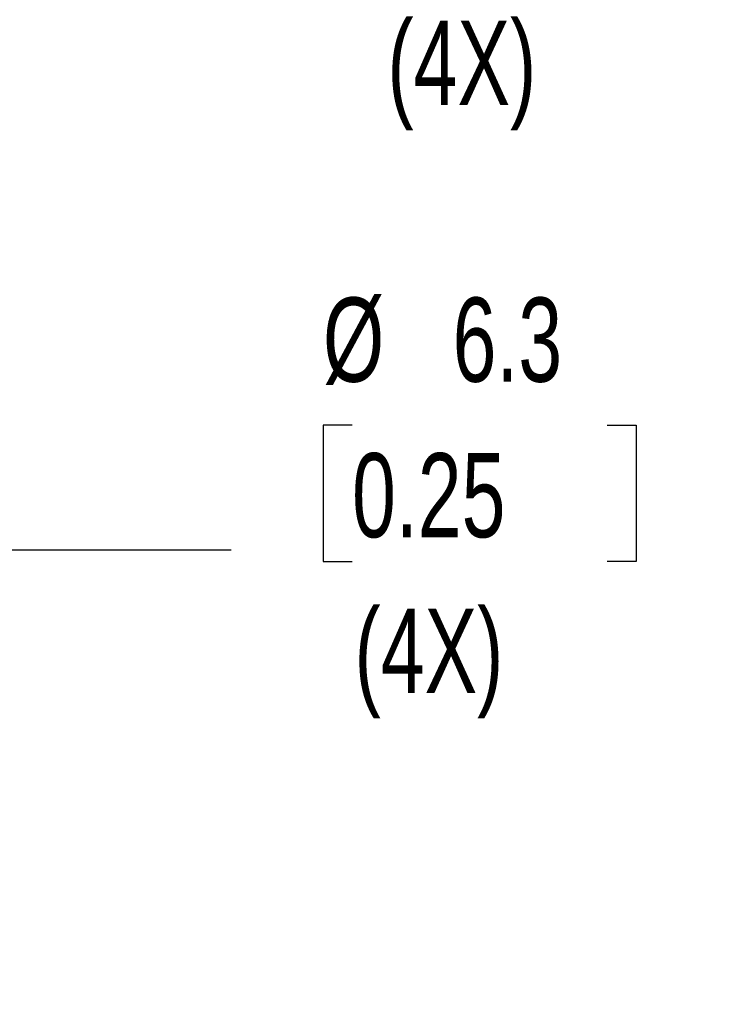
# Model space of a CAD drawing. Header units: millimetres. Extents: x 14 to 1365, y 14 to 1048.
# Tile 14 of 24: x 158 to 193, y 181 to 231. Entities that reach past the tile are written whole.
import ezdxf

# ---------------------------------------------------------------- set-up
doc = ezdxf.new("R2010")
doc.units = ezdxf.units.MM
doc.header["$LTSCALE"] = 2
doc.layers.add('DIMENSIONS', color=140, linetype='Continuous', lineweight=25)
doc.styles.add('SLDTEXTSTYLE0', font='TXT', dxfattribs={"width": 0.7})
doc.dimstyles.new('SLDDIMSTYLE3', dxfattribs={"dimtxt": 4.316016, "dimasz": 6.604, "dimexe": 0, "dimexo": 0.0625, "dimgap": 1.079004, "dimtad": 0, "dimtih": 1, "dimtoh": 1, "dimrnd": 1e-09, "dimzin": 12, "dimdsep": 46, "dimtxsty": 'SLDTEXTSTYLE0', "dimsah": 1, "dimcen": 0, "dimadec": 0, "dimazin": 3, "dimtfac": 1, "dimtofl": 0, "dimtmove": 0, "dimatfit": 3, "dimfxl": 0, "dimfrac": 2, "dimtolj": 1, "dimtzin": 12, "dimarcsym": 0})
doc.dimstyles.new('SLDDIMSTYLE4', dxfattribs={"dimtxt": 4.316016, "dimasz": 6.604, "dimexe": 0, "dimexo": 0.0625, "dimgap": 1.079004, "dimtad": 0, "dimtih": 1, "dimtoh": 1, "dimrnd": 1e-09, "dimzin": 12, "dimdsep": 46, "dimtxsty": 'SLDTEXTSTYLE0', "dimsah": 1, "dimcen": 0, "dimadec": 0, "dimazin": 3, "dimtfac": 1, "dimtofl": 0, "dimtmove": 0, "dimatfit": 3, "dimfxl": 0, "dimfrac": 2, "dimtolj": 1, "dimtzin": 12, "dimarcsym": 0})

# ---------------------------------------------------------------- blocks, each defined once
blk = doc.blocks.new('_D_9')
at = {"layer": 'DIMENSIONS'}
for p, q in [((136.17, 198.627), (157.574, 235.701)), ((157.574, 235.701), (168.687, 235.701))]:
    blk.add_line(p, q, dxfattribs=at)
blk.add_solid([(136.17, 198.627), (140.352, 203.838), (138.592, 204.854)], dxfattribs=at)
at = {"layer": 'DIMENSIONS', "char_height": 4.2333, "attachment_point": 1, "style": 'SLDTEXTSTYLE0'}
for s, insert in [('M-SLOT', (171.905, 244.588)), ('6.3X8.3', (171.862, 237.728)), ('(4X)', (176.738, 230.869))]:
    blk.add_mtext(s, dxfattribs=dict(at, insert=insert))
blk = doc.blocks.new('_D_10')
at = {"layer": 'DIMENSIONS'}
for p, q in [((174.962, 210.525), (173.513, 210.525)), ((173.513, 210.525), (173.513, 203.665)), ((187.788, 210.525), (189.237, 210.525)), ((189.237, 210.525), (189.237, 203.665)), ((136.917, 185.573), (157.776, 204.257)), ((157.776, 204.257), (168.889, 204.257)), ((173.513, 203.665), (174.962, 203.665)), ((189.237, 203.665), (187.788, 203.665))]:
    blk.add_line(p, q, dxfattribs=at)
blk.add_solid([(136.917, 185.573), (142.514, 189.222), (141.159, 190.736)], dxfattribs=at)
at = {"layer": 'DIMENSIONS', "char_height": 4.2333, "attachment_point": 1, "style": 'SLDTEXTSTYLE0'}
for s, insert in [('%%c', (173.499, 216.948)), ('6.3', (180.016, 216.948)), ('0.25', (174.962, 209.122)), ('(4X)', (175.084, 201.296))]:
    blk.add_mtext(s, dxfattribs=dict(at, insert=insert))

msp = doc.modelspace()

# ---------------------------------------------------------------- dimensions: what is measured, and where the dimension line sits
at = {"layer": 'DIMENSIONS'}
dim = msp.add_radius_dim(center=(134.587, 195.885), mpoint=(136.17, 198.627), text='M-SLOT\\P6.3X8.3\\P(4X)', dimstyle='SLDDIMSTYLE3', override={"dimpost": '<>'}, dxfattribs=at)
dim.commit()
dim.dimension.update_dxf_attribs({"geometry": '_D_9', "text_midpoint": (183.029, 235.701), "dimtype": 164})
dim = msp.add_diameter_dim_2p(p1=(132.256, 181.397), p2=(136.917, 185.573), text='<>\\P(4X)', dimstyle='SLDDIMSTYLE4', dxfattribs=at)
dim.commit()
dim.dimension.update_dxf_attribs({"geometry": '_D_10', "text_midpoint": (181.375, 206.487), "dimtype": 163})

doc.saveas('drawing.dxf')
